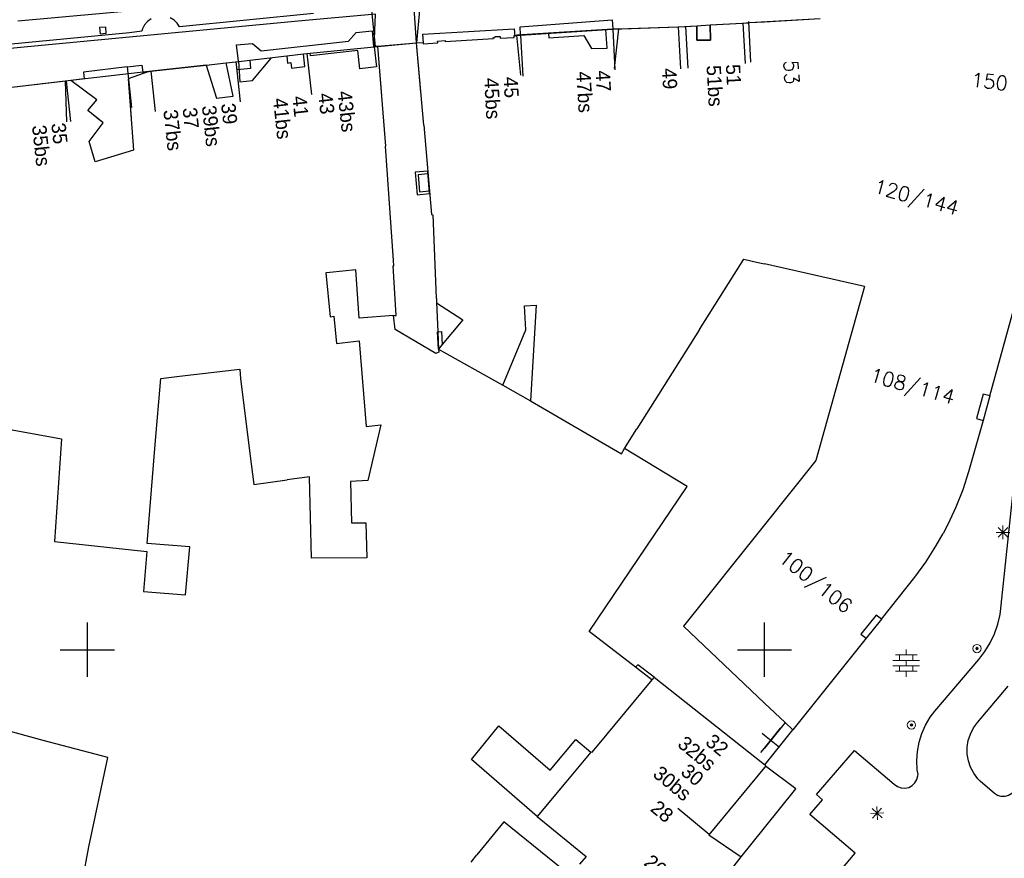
# Model space of a CAD drawing. Header units: millimetres. Extents: x 135944 to 142000, y 454200 to 456692.
# Tile 136 of 153: x 137245 to 137318, y 456285 to 456347. Entities that reach past the tile are written whole.
import ezdxf
from ezdxf.enums import TextEntityAlignment as Align

# ---------------------------------------------------------------- set-up
doc = ezdxf.new("R2010")
doc.units = ezdxf.units.MM
for name, color, linetype in [('TotaalGBKN2013_Bistad', 251, 'Continuous'), ('TotaalGBKN2013X$0$DELETE-LEVEL', 251, 'Continuous'), ('TotaalGBKN2013X$0$GBKN binnenstad 2009$0$OBJECTEN_', 251, 'Continuous'), ('TotaalGBKN2013X$0$GBKN binnenstad 2009$0$OBJECTEN__', 251, 'Continuous'), ('TotaalGBKN2013X$0$GBKN binnenstad 2009$0$SEMANT_ SYMB_', 251, 'Continuous'), ('TotaalGBKN2013X$0$Xref', 251, 'Continuous')]:
    doc.layers.add(name, color=color, linetype=linetype)
doc.styles.add('TotaalGBKN2013X$0$GBKN binnenstad 2009$0$Standard', font='txt')
doc.styles.add('TotaalGBKN2013X$0$GBKN binnenstad 2009$0$TXT', font='txt.shx')

# ---------------------------------------------------------------- blocks, each defined once
blk = doc.blocks.new('TotaalGBKN2013X$0$GBKN binnenstad 2009$0$DEC100')
at = {"layer": 'TotaalGBKN2013X$0$GBKN binnenstad 2009$0$OBJECTEN_', "linetype": 'Continuous', "lineweight": 0}
for p, q in [((-0.5, 0), (0.5, 0)), ((-0.354, -0.354), (0.354, 0.354)), ((0.354, -0.354), (-0.354, 0.354)), ((0, -0.5), (0, 0.5))]:
    blk.add_line(p, q, dxfattribs=at)
blk = doc.blocks.new('TotaalGBKN2013X$0$GBKN binnenstad 2009$0$V')
at = {"layer": 'TotaalGBKN2013X$0$GBKN binnenstad 2009$0$OBJECTEN__', "linetype": 'Continuous', "lineweight": 0}
for radius in [0.31, 0.095, 0.035, 0.0224]:
    blk.add_circle((0, 0), radius, dxfattribs=at)
blk = doc.blocks.new('TotaalGBKN2013X$0$GBKN binnenstad 2009$0$DEC109')
at = {"layer": 'TotaalGBKN2013X$0$GBKN binnenstad 2009$0$SEMANT_ SYMB_', "linetype": 'Continuous', "lineweight": 0}
for p, q in [((0, 0.6), (0, 1)), ((-0.98, 0.2), (0.98, 0.2)), ((-0.8, 0.6), (0.8, 0.6)), ((-0.5, 0.2), (-0.5, 0.6)), ((0, -0.2), (0, 0.2)), ((0.5, 0.2), (0.5, 0.6)), ((-0.98, -0.2), (0.98, -0.2)), ((-0.8, -0.6), (0.8, -0.6)), ((-0.5, -0.6), (-0.5, -0.2)), ((0, -1), (0, -0.6)), ((0.5, -0.6), (0.5, -0.2))]:
    blk.add_line(p, q, dxfattribs=at)
blk = doc.blocks.new('TotaalGBKN2013X$0$GBKN binnenstad 2009')
at = {"layer": 'TotaalGBKN2013_Bistad'}
for p, q in [((137271267, 456344525), (137270977, 456347435)), ((137274312, 456344798), (137274111, 456347738)), ((137254706, 456346569), (137254438, 456346379)), ((137256401, 456346480), (137256121, 456346646)), ((137256631, 456346252), (137256401, 456346480)), ((137266686, 456346963), (137256799, 456345974)), ((137281956, 456345985), (137288757, 456346486)), ((137288757, 456346486), (137288793, 456345822)), ((137300000, 456346355), (137304103, 456346601)), ((137251351, 456345964), (137250903, 456345924)), ((137250903, 456345924), (137250943, 456345476)), ((137251391, 456345516), (137251351, 456345964)), ((137254076, 456345837), (137254026, 456345664)), ((137254224, 456346130), (137254076, 456345837)), ((137254438, 456346379), (137254224, 456346130)), ((137256799, 456345974), (137256631, 456346252)), ((137274781, 456345431), (137281511, 456345841)), ((137281511, 456345841), (137281561, 456345261)), ((137281972, 456345379), (137281956, 456345985)), ((137281980, 456345374), (137288778, 456345806)), ((137288391, 456344411), (137288291, 456345791)), ((137288778, 456345806), (137293616, 456345971)), ((137288788, 456345812), (137288955, 456342817)), ((137293616, 456345971), (137294996, 456346056)), ((137293617, 456345971), (137293789, 456342886)), ((137294996, 456346056), (137295993, 456346117)), ((137294996, 456346056), (137295000, 456345000)), ((137295993, 456346117), (137298399, 456346259)), ((137296000, 456345000), (137295993, 456346117)), ((137298399, 456346259), (137298899, 456346289)), ((137298399, 456346259), (137298566, 456343273)), ((137298899, 456346289), (137300000, 456346355)), ((137253122, 456345547), (137243315, 456344591)), ((137250943, 456345476), (137251391, 456345516)), ((137254026, 456345664), (137253122, 456345547)), ((137269291, 456344911), (137269851, 456345561)), ((137269851, 456345561), (137271021, 456345691)), ((137271021, 456345691), (137271131, 456344511)), ((137274821, 456344791), (137274781, 456345431)), ((137276427, 456344886), (137279998, 456345122)), ((137279998, 456345122), (137279958, 456345182)), ((137279958, 456345182), (137280093, 456345162)), ((137280093, 456345162), (137280098, 456345262)), ((137280098, 456345262), (137280483, 456345278)), ((137280483, 456345278), (137280483, 456345147)), ((137280483, 456345147), (137281508, 456345184)), ((137281507, 456345344), (137281980, 456345374)), ((137281508, 456345184), (137281507, 456345344)), ((137281982, 456345339), (137282149, 456342344)), ((137284041, 456345491), (137284061, 456345171)), ((137284061, 456345171), (137286651, 456345351)), ((137286651, 456345351), (137287211, 456344371)), ((137261001, 456344641), (137262191, 456344751)), ((137261151, 456343451), (137261001, 456344641)), ((137262191, 456344751), (137262821, 456344221)), ((137262821, 456344221), (137269291, 456344911)), ((137266459, 456344037), (137271185, 456344516)), ((137271185, 456344516), (137271267, 456344525)), ((137271185, 456344516), (137271349, 456343025)), ((137271267, 456344525), (137271433, 456344543)), ((137271433, 456344543), (137274312, 456344798)), ((137271433, 456344543), (137272006, 456337162)), ((137274312, 456344798), (137274769, 456344828)), ((137274842, 456338726), (137274312, 456344798)), ((137274769, 456344828), (137274794, 456344738)), ((137274794, 456344738), (137275872, 456344812)), ((137275862, 456344917), (137276412, 456344976)), ((137275872, 456344812), (137275862, 456344917)), ((137276412, 456344976), (137276427, 456344886)), ((137287211, 456344371), (137288391, 456344411)), ((137295000, 456345000), (137296000, 456345000)), ((137261989, 456343513), (137264721, 456343836)), ((137262201, 456342021), (137263591, 456343691)), ((137264721, 456343836), (137265962, 456343983)), ((137264721, 456343836), (137264779, 456343310)), ((137265962, 456343983), (137266208, 456344010)), ((137266065, 456343050), (137265962, 456343983)), ((137266208, 456344010), (137266459, 456344037)), ((137266208, 456344012), (137266541, 456340983)), ((137266480, 456343849), (137266459, 456344037)), ((137269959, 456344231), (137266480, 456343849)), ((137270106, 456342889), (137269959, 456344231)), ((137254683, 456342704), (137258760, 456343151)), ((137258760, 456343151), (137260251, 456343314)), ((137258760, 456343151), (137259530, 456340723)), ((137260251, 456343314), (137260965, 456343392)), ((137260772, 456340859), (137260251, 456343314)), ((137260962, 456343422), (137261290, 456340440)), ((137260965, 456343392), (137260995, 456343395)), ((137260995, 456343395), (137261989, 456343513)), ((137261062, 456342802), (137260995, 456343395)), ((137262056, 456342911), (137261062, 456342802)), ((137261151, 456343451), (137261251, 456341921)), ((137261989, 456343513), (137262056, 456342911)), ((137264779, 456343310), (137265027, 456343338)), ((137265027, 456343338), (137265071, 456342941)), ((137265071, 456342941), (137266065, 456343050)), ((137271349, 456343025), (137270106, 456342889)), ((137254534, 456342688), (137248785, 456342024)), ((137254534, 456342688), (137253008, 456342140)), ((137253008, 456342140), (137253418, 456336888)), ((137254534, 456342688), (137254683, 456342704)), ((137254682, 456342718), (137255010, 456339736)), ((137248421, 456341981), (137240880, 456341092)), ((137248785, 456342024), (137248421, 456341981)), ((137248423, 456341966), (137248751, 456338984)), ((137250702, 456340590), (137248785, 456342024)), ((137261251, 456341921), (137262201, 456342021)), ((137259530, 456340723), (137260772, 456340859)), ((137250028, 456339808), (137250702, 456340590)), ((137251160, 456338900), (137250028, 456339808)), ((137250123, 456337507), (137251160, 456338900)), ((137274842, 456338726), (137275397, 456332130)), ((137250585, 456336022), (137250123, 456337507)), ((137272612, 456328723), (137272006, 456337162)), ((137253418, 456336888), (137250585, 456336022)), ((137275146, 456335129), (137274421, 456335068)), ((137274421, 456335068), (137274528, 456333807)), ((137274528, 456333807), (137275253, 456333868)), ((137275397, 456332130), (137275506, 456332094)), ((137275506, 456332094), (137275757, 456325940)), ((137272575, 456328331), (137272625, 456328336)), ((137272809, 456324682), (137272575, 456328331)), ((137272625, 456328336), (137272612, 456328723)), ((137295205, 456323645), (137298466, 456328825)), ((137298466, 456328825), (137299418, 456328611)), ((137299418, 456328611), (137300000, 456328480)), ((137307387, 456326821), (137300000, 456328480)), ((137267910, 456327854), (137267619, 456327826)), ((137267619, 456327826), (137267922, 456324575)), ((137269830, 456328041), (137267910, 456327854)), ((137270077, 456324483), (137269830, 456328041)), ((137316641, 456318731), (137318998, 456327302)), ((137307387, 456326821), (137303791, 456313971)), ((137275757, 456325940), (137275789, 456325927)), ((137275789, 456325927), (137275782, 456325616)), ((137275782, 456325654), (137275875, 456323477)), ((137275782, 456325616), (137277724, 456324352)), ((137282270, 456325386), (137283139, 456325435)), ((137282380, 456323623), (137282270, 456325386)), ((137283139, 456325435), (137282715, 456318372)), ((137272614, 456324668), (137270077, 456324483)), ((137272614, 456324668), (137272809, 456324682)), ((137272715, 456323627), (137272614, 456324668)), ((137267922, 456324575), (137268195, 456324618)), ((137268195, 456324618), (137268387, 456322615)), ((137277724, 456324352), (137276201, 456322523)), ((137275721, 456321869), (137272715, 456323627)), ((137275849, 456323478), (137276153, 456323490)), ((137275930, 456322197), (137275849, 456323478)), ((137275875, 456323477), (137275930, 456322197)), ((137276153, 456323490), (137276201, 456322523)), ((137280674, 456319527), (137282380, 456323623)), ((137295205, 456323645), (137290581, 456316297)), ((137268387, 456322615), (137270077, 456322792)), ((137270077, 456322792), (137270580, 456316484)), ((137276201, 456322523), (137275930, 456322197)), ((137275947, 456321968), (137275721, 456321869)), ((137275930, 456322197), (137275947, 456321968)), ((137275930, 456322197), (137280674, 456319527)), ((137256794, 456320183), (137261253, 456320706)), ((137261253, 456320706), (137261311, 456320002)), ((137254997, 456315156), (137255425, 456320022)), ((137255425, 456320022), (137256794, 456320183)), ((137261311, 456320002), (137262085, 456313719)), ((137280674, 456319527), (137282715, 456318372)), ((137233948, 456318175), (137248081, 456315563)), ((137282715, 456318372), (137289431, 456314471)), ((137316641, 456318731), (137316138, 456316932)), ((137270580, 456316484), (137271669, 456316590)), ((137271669, 456316590), (137270719, 456312495)), ((137289666, 456314844), (137290581, 456316297)), ((137248081, 456315563), (137247582, 456307989)), ((137254419, 456307850), (137254997, 456315156)), ((137289431, 456314471), (137289666, 456314844)), ((137294277, 456312044), (137289666, 456314844)), ((137303791, 456313971), (137300000, 456309229)), ((137262085, 456313719), (137262286, 456312199)), ((137262286, 456312199), (137264742, 456312532)), ((137266406, 456312757), (137264742, 456312532)), ((137266539, 456306766), (137266406, 456312757)), ((137270719, 456312495), (137269425, 456312407)), ((137269425, 456312407), (137269494, 456309358)), ((137287047, 456301342), (137294277, 456312044)), ((137269494, 456309358), (137270549, 456309361)), ((137270549, 456309361), (137270639, 456306790)), ((137300000, 456309229), (137294021, 456301751)), ((137247582, 456307989), (137254393, 456307240)), ((137254393, 456307240), (137254132, 456304288)), ((137257554, 456307606), (137254419, 456307850)), ((137257248, 456304044), (137257554, 456307606)), ((137270639, 456306790), (137266539, 456306766)), ((137254132, 456304288), (137257248, 456304044)), ((137308625, 456302266), (137307496, 456300855)), ((137250000, 456300000), (137250000, 456302000)), ((137294021, 456301751), (137300000, 456296061)), ((137300000, 456300000), (137300000, 456302000)), ((137300000, 456300000), (137300000, 456302000)), ((137290482, 456298707), (137287047, 456301342)), ((137307496, 456300855), (137302081, 456294081)), ((137248000, 456300000), (137250000, 456300000)), ((137250000, 456300000), (137252000, 456300000)), ((137250000, 456298000), (137250000, 456300000)), ((137298000, 456300000), (137300000, 456300000)), ((137300000, 456298000), (137300000, 456300000)), ((137300000, 456300000), (137302000, 456300000)), ((137300000, 456298000), (137300000, 456300000)), ((137290644, 456298881), (137290482, 456298707)), ((137291677, 456297778), (137290482, 456298707)), ((137291848, 456297984), (137290644, 456298881)), ((137291677, 456297778), (137287633, 456292902)), ((137291848, 456297984), (137291677, 456297778)), ((137291848, 456297984), (137299399, 456291994)), ((137300000, 456296061), (137301514, 456294620)), ((137278357, 456291906), (137280386, 456294381)), ((137280386, 456294381), (137284168, 456291107)), ((137301514, 456294620), (137300000, 456292740)), ((137300000, 456292739), (137301178, 456294203)), ((137301514, 456294620), (137302081, 456294081)), ((137246747, 456293293), (137243785, 456294109)), ((137300000, 456293675), (137299821, 456293819)), ((137301093, 456292795), (137300000, 456293675)), ((137300021, 456291500), (137302081, 456294081)), ((137251500, 456292047), (137246747, 456293293)), ((137284168, 456291107), (137286058, 456293370)), ((137286058, 456293370), (137287176, 456292448)), ((137287633, 456292902), (137287224, 456292408)), ((137299736, 456292411), (137300000, 456292739)), ((137250113, 456285450), (137251500, 456292047)), ((137287176, 456292448), (137285316, 456290216)), ((137287224, 456292408), (137287176, 456292448)), ((137299399, 456291994), (137300000, 456291517)), ((137283218, 456287697), (137278357, 456291906)), ((137300000, 456291313), (137295898, 456286343)), ((137300000, 456291517), (137300021, 456291500)), ((137300080, 456291410), (137300000, 456291313)), ((137285316, 456290216), (137283218, 456287697)), ((137283218, 456287697), (137286818, 456284743)), ((137295915, 456286364), (137293604, 456288277)), ((137280744, 456287299), (137278755, 456284853)), ((137285658, 456283330), (137280744, 456287299)), ((137295898, 456286343), (137298286, 456284702)), ((137298286, 456284702), (137300000, 456286847)), ((137248793, 456278413), (137250113, 456285450)), ((137278331, 456284331), (137278755, 456284853)), ((137286818, 456284743), (137286345, 456284166)), ((137296129, 456281996), (137298286, 456284702)), ((137300000, 456277158), (137306696, 456284975))]:
    blk.add_line(p, q, dxfattribs=at)
for points in [[(137306696, 456284975), (137303351, 456287841), (137304291, 456288921), (137303831, 456289321), (137306641, 456292571), (137309581, 456290071), (137309812, 456289902), (137310081, 456289802), (137310366, 456289781), (137310647, 456289838), (137310901, 456289971), (137311108, 456290169), (137311253, 456290416), (137311325, 456290693), (137311331, 456290781), (137311281, 456291141), (137311244, 456291820), (137311287, 456292499), (137311409, 456293168), (137311609, 456293818), (137311884, 456294440), (137312229, 456295025), (137312564, 456295474), (137315811, 456299281), (137316266, 456299871), (137316656, 456300507), (137316975, 456301181), (137317220, 456301885), (137317389, 456302611), (137317421, 456302811), (137318391, 456311911)], [(137316641, 456318731), (137316151, 456318871), (137315651, 456317071), (137316138, 456316932)], [(137316138, 456316932), (137315071, 456313121), (137314635, 456311804), (137314124, 456310515), (137313540, 456309257), (137313183, 456308571)], [(137308625, 456302266), (137311091, 456305351), (137311906, 456306476), (137312655, 456307645), (137313183, 456308571)], [(137308625, 456302266), (137308241, 456302551), (137307106, 456301145), (137307496, 456300855)], [(137335591, 456272421), (137338961, 456276221), (137321031, 456292441), (137318401, 456289561), (137318251, 456289395), (137318018, 456289243), (137317751, 456289164), (137317472, 456289163), (137317205, 456289241), (137316971, 456289391), (137315931, 456290291), (137315746, 456290483), (137315445, 456290885), (137315212, 456291330), (137315052, 456291806), (137314969, 456292301), (137314966, 456292804), (137315042, 456293300), (137315197, 456293778), (137315425, 456294225), (137315721, 456294631), (137317981, 456297311)], [(137300000, 456286847), (137302309, 456289736), (137300080, 456291410)], [(137300021, 456291500), (137300102, 456291436), (137300080, 456291410)]]:
    blk.add_lwpolyline(points, dxfattribs=at)
blk.add_3dface([(137275269, 456333668), (137275128, 456335327), (137274203, 456335248), (137274345, 456333589)], dxfattribs=at)
at = {"layer": 'TotaalGBKN2013_Bistad', "zscale": 1000}
for name, p, xscale, yscale, rotation in [('TotaalGBKN2013X$0$GBKN binnenstad 2009$0$DEC100', (137317601, 456308662), 1000.000000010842, 1000.000000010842, 359.9997331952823), ('TotaalGBKN2013X$0$GBKN binnenstad 2009$0$V', (137315686, 456300086), 1000.000355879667, 1000.000355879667, 54.78227881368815), ('TotaalGBKN2013X$0$GBKN binnenstad 2009$0$V', (137310847, 456294447), 1000.00035373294, 1000.00035373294, 230.9052998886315), ('TotaalGBKN2013X$0$GBKN binnenstad 2009$0$DEC100', (137308312, 456287937), 999.9988051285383, 999.9988051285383, 137.9562876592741)]:
    blk.add_blockref(name, p, dxfattribs=dict(at, xscale=xscale, yscale=yscale, rotation=rotation))
at = {"layer": 'TotaalGBKN2013_Bistad', "xscale": 1000, "yscale": 1000, "zscale": 1000}
blk.add_blockref('TotaalGBKN2013X$0$GBKN binnenstad 2009$0$DEC109', (137310459, 456299012), dxfattribs=at)
at = {"layer": 'TotaalGBKN2013_Bistad'}
for s, rotation, style, p in [('49', 273.1907, 'TotaalGBKN2013X$0$GBKN binnenstad 2009$0$Standard', (137292951.2, 456342940.3)), ('51bs', 273.1907, 'TotaalGBKN2013X$0$GBKN binnenstad 2009$0$Standard', (137296240.2, 456343148.3)), ('51', 273.1907, 'TotaalGBKN2013X$0$GBKN binnenstad 2009$0$Standard', (137297666.2, 456343225.3)), ('53', 273.4265, 'TotaalGBKN2013X$0$GBKN binnenstad 2009$0$TXT', (137301935.1, 456343529.5)), ('45bs', 273.1907, 'TotaalGBKN2013X$0$GBKN binnenstad 2009$0$Standard', (137279822.2, 456342217.3)), ('45', 273.1907, 'TotaalGBKN2013X$0$GBKN binnenstad 2009$0$Standard', (137281249.2, 456342297.3)), ('47bs', 273.1907, 'TotaalGBKN2013X$0$GBKN binnenstad 2009$0$Standard', (137286628.2, 456342692.3)), ('47', 273.1907, 'TotaalGBKN2013X$0$GBKN binnenstad 2009$0$Standard', (137288056.2, 456342770.3)), ('41bs', 276.2579, 'TotaalGBKN2013X$0$GBKN binnenstad 2009$0$Standard', (137264222.9, 456340732.4)), ('41', 276.2579, 'TotaalGBKN2013X$0$GBKN binnenstad 2009$0$Standard', (137265644.9, 456340887.4)), ('43', 276.2688, 'TotaalGBKN2013X$0$GBKN binnenstad 2009$0$Standard', (137267563.8, 456341097.5)), ('43bs', 276.2579, 'TotaalGBKN2013X$0$GBKN binnenstad 2009$0$Standard', (137268982.9, 456341255.4)), ('37', 276.2579, 'TotaalGBKN2013X$0$GBKN binnenstad 2009$0$Standard', (137257550.9, 456340031.4)), ('39bs', 276.2688, 'TotaalGBKN2013X$0$GBKN binnenstad 2009$0$Standard', (137258973.8, 456340188.5)), ('39', 276.2579, 'TotaalGBKN2013X$0$GBKN binnenstad 2009$0$Standard', (137260392.9, 456340346.4)), ('37bs', 276.2579, 'TotaalGBKN2013X$0$GBKN binnenstad 2009$0$Standard', (137256129.9, 456339876.4)), ('35bs', 276.2579, 'TotaalGBKN2013X$0$GBKN binnenstad 2009$0$Standard', (137246433.9, 456338733.4)), ('35', 276.2579, 'TotaalGBKN2013X$0$GBKN binnenstad 2009$0$Standard', (137247854.9, 456338890.4))]:
    blk.add_text(s, height=1054, rotation=rotation, dxfattribs=dict(at, style=style)).set_placement(p, align=Align.MIDDLE_LEFT)
for s, rotation, style, p in [('150', 353.4773, 'TotaalGBKN2013X$0$GBKN binnenstad 2009$0$TXT', (137317959.6, 456341792.1)), ('120/144', 344.6274, 'TotaalGBKN2013X$0$GBKN binnenstad 2009$0$TXT', (137314302, 456332556.7)), ('108/114', 344.3656, 'TotaalGBKN2013X$0$GBKN binnenstad 2009$0$TXT', (137314014.1, 456318604.7)), ('100/106', 321.359, 'TotaalGBKN2013X$0$GBKN binnenstad 2009$0$TXT', (137306288.8, 456303018.4)), ('32bs', 320.3852, 'TotaalGBKN2013X$0$GBKN binnenstad 2009$0$Standard', (137296192.8, 456291369.5)), ('32', 320.4006, 'TotaalGBKN2013X$0$GBKN binnenstad 2009$0$Standard', (137297103.7, 456292469.9)), ('30bs', 320.3852, 'TotaalGBKN2013X$0$GBKN binnenstad 2009$0$Standard', (137294370.5, 456289164.2)), ('30', 320.3852, 'TotaalGBKN2013X$0$GBKN binnenstad 2009$0$Standard', (137295280.7, 456290267.1)), ('28', 320.4006, 'TotaalGBKN2013X$0$GBKN binnenstad 2009$0$Standard', (137293043.9, 456287566.3)), ('26', 320.4006, 'TotaalGBKN2013X$0$GBKN binnenstad 2009$0$Standard', (137292556.1, 456283569.2))]:
    blk.add_text(s, height=1054, rotation=rotation, dxfattribs=dict(at, style=style)).set_placement(p, align=Align.MIDDLE_RIGHT)

msp = doc.modelspace()

# ---------------------------------------------------------------- linework, layer by layer
at = {"layer": 'TotaalGBKN2013X$0$DELETE-LEVEL'}
for p, q in [((137271.238, 456348.83), (137244.874, 456346.399)), ((137274.529, 456347.2), (137274.312, 456344.798)), ((137271.274, 456346.923), (137265.563, 456346.389)), ((137271.185, 456344.516), (137271.274, 456346.923)), ((137281.956, 456345.985), (137288.757, 456346.486)), ((137288.757, 456346.486), (137288.793, 456345.822)), ((137298.899, 456346.289), (137304.103, 456346.601)), ((137265.563, 456346.389), (137245.072, 456344.456)), ((137274.781, 456345.431), (137281.511, 456345.841)), ((137281.511, 456345.841), (137281.561, 456345.261)), ((137288.778, 456345.806), (137281.692, 456345.356)), ((137281.972, 456345.379), (137281.956, 456345.985)), ((137288.391, 456344.411), (137288.291, 456345.791)), ((137289.217, 456345.821), (137288.778, 456345.806)), ((137289.218, 456345.831), (137288.899, 456342.915)), ((137289.217, 456345.821), (137293.616, 456345.971)), ((137293.616, 456345.971), (137294.157, 456346.004)), ((137294.157, 456346.004), (137294.996, 456346.056)), ((137294.157, 456346.004), (137294.329, 456342.919)), ((137294.996, 456346.056), (137295.993, 456346.117)), ((137295, 456345), (137294.996, 456346.056)), ((137295.993, 456346.117), (137298.809, 456346.284)), ((137295.993, 456346.117), (137296, 456345)), ((137298.805, 456346.367), (137298.972, 456343.381)), ((137298.809, 456346.284), (137298.899, 456346.289)), ((137269.291, 456344.911), (137269.851, 456345.561)), ((137269.851, 456345.561), (137271.021, 456345.691)), ((137271.021, 456345.691), (137271.131, 456344.511)), ((137274.821, 456344.791), (137274.781, 456345.431)), ((137276.427, 456344.886), (137279.998, 456345.122)), ((137279.998, 456345.122), (137279.958, 456345.182)), ((137279.958, 456345.182), (137280.093, 456345.162)), ((137280.093, 456345.162), (137280.098, 456345.262)), ((137280.098, 456345.262), (137280.483, 456345.278)), ((137280.483, 456345.278), (137280.483, 456345.147)), ((137280.483, 456345.147), (137281.508, 456345.184)), ((137281.507, 456345.344), (137281.692, 456345.356)), ((137281.508, 456345.184), (137281.507, 456345.344)), ((137281.692, 456345.356), (137281.986, 456342.401)), ((137284.041, 456345.491), (137284.061, 456345.171)), ((137284.061, 456345.171), (137286.651, 456345.351)), ((137286.651, 456345.351), (137287.211, 456344.371)), ((137245.072, 456344.456), (137218.391, 456341.9)), ((137261.001, 456344.641), (137262.191, 456344.751)), ((137261.151, 456343.451), (137261.001, 456344.641)), ((137262.191, 456344.751), (137262.821, 456344.221)), ((137262.821, 456344.221), (137269.291, 456344.911)), ((137266.459, 456344.037), (137271.185, 456344.516)), ((137271.185, 456344.516), (137274.312, 456344.798)), ((137271.433, 456344.543), (137271.185, 456344.516)), ((137271.185, 456344.516), (137271.349, 456343.025)), ((137271.433, 456344.543), (137271.716, 456340.897)), ((137274.312, 456344.798), (137274.769, 456344.828)), ((137274.63, 456341.157), (137274.312, 456344.798)), ((137274.769, 456344.828), (137274.794, 456344.738)), ((137274.794, 456344.738), (137275.872, 456344.812)), ((137275.862, 456344.917), (137276.412, 456344.976)), ((137275.872, 456344.812), (137275.862, 456344.917)), ((137276.412, 456344.976), (137276.427, 456344.886)), ((137287.211, 456344.371), (137288.391, 456344.411)), ((137296, 456345), (137295, 456345)), ((137261.989, 456343.513), (137264.721, 456343.836)), ((137262.201, 456342.021), (137263.591, 456343.691)), ((137264.721, 456343.836), (137265.962, 456343.983)), ((137264.721, 456343.836), (137264.779, 456343.31)), ((137265.962, 456343.983), (137266.208, 456344.01)), ((137266.065, 456343.05), (137265.962, 456343.983)), ((137266.208, 456344.01), (137266.459, 456344.037)), ((137266.208, 456344.012), (137266.541, 456340.983)), ((137266.48, 456343.849), (137266.459, 456344.037)), ((137269.959, 456344.231), (137266.48, 456343.849)), ((137270.106, 456342.889), (137269.959, 456344.231)), ((137252.939, 456343.017), (137249.708, 456342.637)), ((137252.939, 456343.017), (137254.029, 456343.145)), ((137252.939, 456343.017), (137253.267, 456340.035)), ((137254.029, 456343.145), (137254.088, 456342.636)), ((137258.76, 456343.151), (137254.534, 456342.688)), ((137258.76, 456343.151), (137260.251, 456343.314)), ((137258.76, 456343.151), (137259.53, 456340.723)), ((137260.251, 456343.314), (137260.965, 456343.392)), ((137260.772, 456340.859), (137260.251, 456343.314)), ((137260.962, 456343.422), (137261.29, 456340.44)), ((137260.965, 456343.392), (137260.995, 456343.395)), ((137260.995, 456343.395), (137261.989, 456343.513)), ((137261.062, 456342.802), (137260.995, 456343.395)), ((137262.056, 456342.911), (137261.062, 456342.802)), ((137261.151, 456343.451), (137261.251, 456341.921)), ((137261.989, 456343.513), (137262.056, 456342.911)), ((137264.779, 456343.31), (137265.027, 456343.338)), ((137265.027, 456343.338), (137265.071, 456342.941)), ((137265.071, 456342.941), (137266.065, 456343.05)), ((137271.349, 456343.025), (137270.106, 456342.889)), ((137249.766, 456342.137), (137248.785, 456342.024)), ((137249.708, 456342.637), (137249.766, 456342.137)), ((137254.534, 456342.688), (137253.008, 456342.14)), ((137253.008, 456342.14), (137253.234, 456339.247)), ((137254.088, 456342.636), (137254.534, 456342.688)), ((137248.352, 456341.973), (137240.746, 456341.076)), ((137248.785, 456342.024), (137248.352, 456341.973)), ((137248.352, 456341.973), (137248.455, 456338.965)), ((137250.702, 456340.59), (137248.785, 456342.024)), ((137261.251, 456341.921), (137262.201, 456342.021)), ((137259.53, 456340.723), (137260.772, 456340.859)), ((137250.028, 456339.808), (137250.702, 456340.59)), ((137250.978, 456339.046), (137250.028, 456339.808))]:
    msp.add_line(p, q, dxfattribs=at)

# ---------------------------------------------------------------- block references
at = {"layer": 'TotaalGBKN2013X$0$Xref', "xscale": 0.0009999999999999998, "yscale": 0.0009999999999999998, "zscale": 0.0009999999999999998}
msp.add_blockref('TotaalGBKN2013X$0$GBKN binnenstad 2009', (0, 0), dxfattribs=at)

doc.saveas('drawing.dxf')
